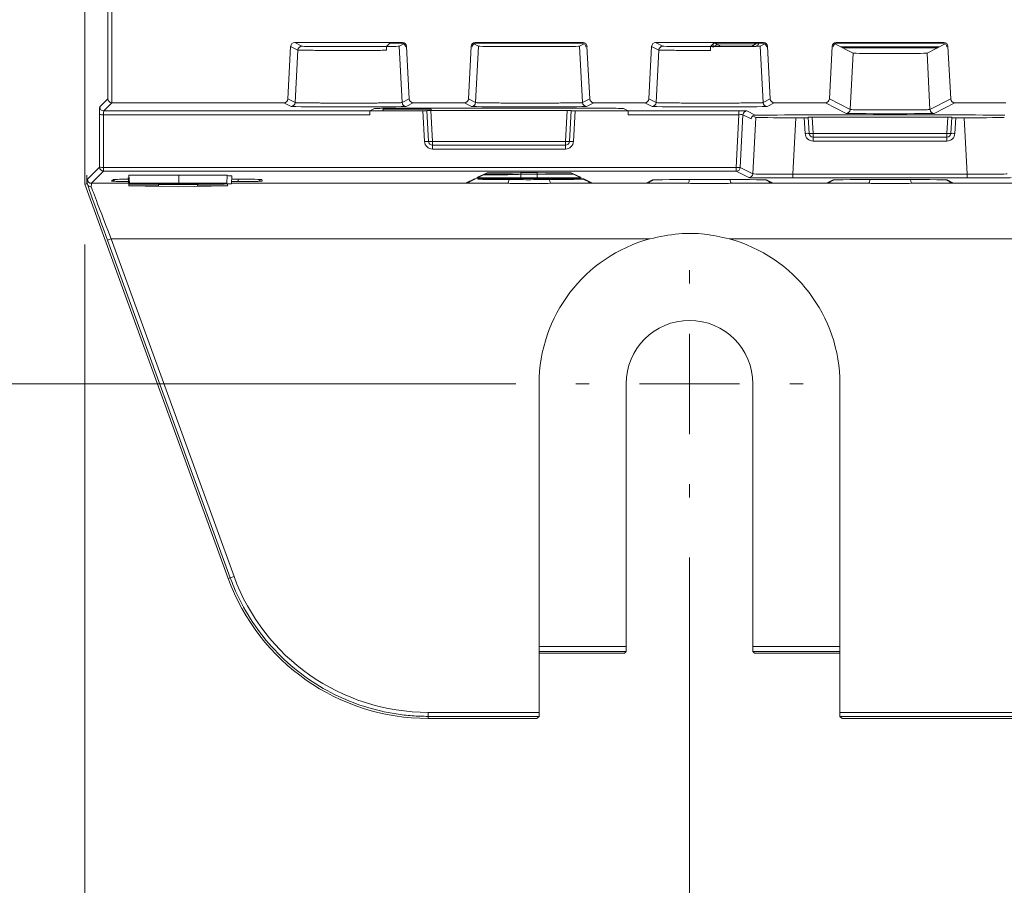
# Model space of a CAD drawing. Header units: millimetres. Extents: x 0 to 1260, y 0 to 891.
# Tile 16 of 89: x 157 to 206, y 444 to 488. Entities that reach past the tile are written whole.
import ezdxf

# ---------------------------------------------------------------- set-up
doc = ezdxf.new("R2010")
doc.units = ezdxf.units.MM
doc.header["$LTSCALE"] = 3
doc.styles.add('SLDTEXTSTYLE1', font='TXT', dxfattribs={"width": 0.75})
doc.dimstyles.new('SLDDIMSTYLE0', dxfattribs={"dimtxt": 7.5, "dimasz": 9, "dimexe": 0, "dimexo": 0.0625, "dimgap": 1.875, "dimtad": 1, "dimdec": 0, "dimrnd": 1e-09, "dimzin": 12, "dimdsep": 46, "dimtxsty": 'SLDTEXTSTYLE1', "dimblk1": 'CLOSED', "dimblk2": 'CLOSED', "dimsah": 1, "dimcen": 0.09, "dimadec": 0, "dimazin": 3, "dimtfac": 1, "dimtofl": 0, "dimtmove": 0, "dimatfit": 3, "dimldrblk": 'CLOSED', "dimfxl": 0, "dimfrac": 2, "dimtolj": 1, "dimtzin": 12, "dimarcsym": 0})

# ---------------------------------------------------------------- blocks, each defined once
blk = doc.blocks.new('_CLOSED')
at = {"color": 0, "linetype": 'ByBlock', "lineweight": -2}
for p, q in [((-1, 0.166667), (0, 0)), ((-1, 0.166667), (-1, -0.166667)), ((0, 0), (-1, -0.166667)), ((0, 0), (-1, 0))]:
    blk.add_line(p, q, dxfattribs=at)
blk = doc.blocks.new('_D_1')
at = {"color": 7, "linetype": 'Continuous', "lineweight": 0}
for p, q in [((181.633, 775.884), (127.143, 775.884)), ((130.143, 469.384), (130.143, 775.884)), ((181.637, 469.384), (127.143, 469.384))]:
    blk.add_line(p, q, dxfattribs=at)
at = {"color": 7, "linetype": 'Continuous', "lineweight": 0, "xscale": 9, "yscale": 9}
for p, rotation in [((130.143, 775.884, -1.661), 90.00000000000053), ((130.143, 469.384, -1.661), 270.0000000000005)]:
    blk.add_blockref('_CLOSED', p, dxfattribs=dict(at, rotation=rotation))
at = {"color": 7, "linetype": 'Continuous', "lineweight": 0, "insert": (120.475, 614.322), "char_height": 7.5, "attachment_point": 1, "rotation": 90, "style": 'SLDTEXTSTYLE1'}
blk.add_mtext('307', dxfattribs=at)
blk = doc.blocks.new('_D_2')
at = {"color": 7, "linetype": 'Continuous', "lineweight": 0}
for p, q in [((190.3, 460.722), (190.3, 419.21)), ((282.3, 460.722), (282.3, 419.21)), ((190.3, 422.21), (282.3, 422.21))]:
    blk.add_line(p, q, dxfattribs=at)
at = {"color": 7, "linetype": 'Continuous', "lineweight": 0, "xscale": 9, "yscale": 9, "rotation": 180.0000000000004}
blk.add_blockref('_CLOSED', (190.3, 422.21, -1.661), dxfattribs=at)
at = {"color": 7, "linetype": 'Continuous', "lineweight": 0, "xscale": 9, "yscale": 9}
blk.add_blockref('_CLOSED', (282.3, 422.21, -1.661), dxfattribs=at)
at = {"color": 7, "linetype": 'Continuous', "lineweight": 0, "insert": (230.758, 431.878), "char_height": 7.5, "attachment_point": 1, "style": 'SLDTEXTSTYLE1'}
blk.add_mtext('92', dxfattribs=at)
blk = doc.blocks.new('_D_3')
at = {"color": 7, "linetype": 'Continuous', "lineweight": 0}
for p, q in [((160.143, 476.342), (160.143, 401.21)), ((312.456, 476.342), (312.456, 401.21)), ((160.143, 404.21), (312.456, 404.21))]:
    blk.add_line(p, q, dxfattribs=at)
at = {"color": 7, "linetype": 'Continuous', "lineweight": 0, "xscale": 9, "yscale": 9}
for p, rotation in [((160.143, 404.21, -1.661), 180.0000000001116), ((312.456, 404.21, -1.661), 1.115484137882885e-10)]:
    blk.add_blockref('_CLOSED', p, dxfattribs=dict(at, rotation=rotation))
at = {"color": 7, "linetype": 'Continuous', "lineweight": 0, "insert": (227.987, 413.878), "char_height": 7.5, "attachment_point": 1, "style": 'SLDTEXTSTYLE1'}
blk.add_mtext('152', dxfattribs=at)
blk = doc.blocks.new('SW_CENTERMARKSYMBOL_0')
at = {"color": 0, "linetype": 'Continuous', "lineweight": 0}
for p, q in [((0, 5), (0, 5.663)), ((0, 0), (0, 2.5)), ((-5, 0), (-5.663, 0)), ((0, 0), (-2.5, 0)), ((0, 0), (0, -2.5)), ((0, 0), (2.5, 0)), ((5, 0), (5.663, 0)), ((0, -5), (0, -5.663))]:
    blk.add_line(p, q, dxfattribs=at)

msp = doc.modelspace()

# ---------------------------------------------------------------- linework, layer by layer
at = {"color": 7, "linetype": 'Continuous', "lineweight": 15}
for p, q in [((160.143, 754.004), (160.143, 479.342)), ((161.295, 483.604), (161.295, 504.493)), ((161.495, 504.493), (161.495, 483.406)), ((170.411, 486.216), (170.274, 483.595)), ((170.77, 486.032), (170.411, 486.216)), ((175.989, 486.406), (170.611, 486.406)), ((170.611, 486.406), (170.969, 486.221)), ((175.192, 486.21), (175.36, 486.378)), ((175.938, 486.38), (175.56, 486.38)), ((175.82, 486.221), (176.054, 486.342)), ((175.82, 486.221), (175.967, 483.411)), ((175.938, 486.38), (175.989, 486.406)), ((176.188, 486.216), (176.137, 486.19)), ((176.326, 483.595), (176.188, 486.216)), ((179.411, 486.216), (179.274, 483.595)), ((179.462, 486.19), (179.411, 486.216)), ((179.78, 486.221), (179.545, 486.342)), ((184.989, 486.406), (179.611, 486.406)), ((179.611, 486.406), (179.662, 486.38)), ((179.632, 483.411), (179.78, 486.221)), ((184.938, 486.38), (179.662, 486.38)), ((184.82, 486.221), (185.054, 486.342)), ((184.82, 486.221), (184.967, 483.411)), ((184.938, 486.38), (184.989, 486.406)), ((185.188, 486.216), (185.137, 486.19)), ((185.326, 483.595), (185.188, 486.216)), ((188.411, 486.216), (188.274, 483.595)), ((188.77, 486.032), (188.411, 486.216)), ((193.989, 486.406), (188.611, 486.406)), ((188.611, 486.406), (188.969, 486.221)), ((191.342, 486.201), (191.518, 486.378)), ((193.938, 486.38), (191.718, 486.38)), ((193.448, 486.276), (191.739, 486.291)), ((193.82, 486.221), (194.054, 486.342)), ((193.82, 486.221), (193.967, 483.411)), ((193.938, 486.38), (193.989, 486.406)), ((194.188, 486.216), (194.137, 486.19)), ((194.326, 483.595), (194.188, 486.216)), ((197.411, 486.216), (197.274, 483.595)), ((197.462, 486.19), (197.411, 486.216)), ((198.454, 485.875), (197.545, 486.342)), ((202.989, 486.406), (197.611, 486.406)), ((197.611, 486.406), (197.662, 486.38)), ((202.938, 486.38), (197.662, 486.38)), ((197.922, 486.148), (202.677, 486.148)), ((202.145, 485.875), (203.054, 486.342)), ((202.938, 486.38), (202.989, 486.406)), ((203.188, 486.216), (203.137, 486.19)), ((203.326, 483.595), (203.188, 486.216)), ((170.632, 483.411), (170.77, 486.032)), ((188.632, 483.411), (188.77, 486.032)), ((198.307, 483.065), (198.454, 485.875)), ((202.145, 485.875), (202.292, 483.065)), ((160.888, 483.196), (161.295, 483.604)), ((161.497, 483.406), (161.088, 482.996)), ((161.497, 483.406), (161.495, 483.406)), ((170.074, 483.406), (161.497, 483.406)), ((170.433, 483.221), (170.074, 483.406)), ((170.274, 483.595), (170.632, 483.411)), ((175.967, 483.411), (176.326, 483.595)), ((176.526, 483.406), (176.167, 483.221)), ((179.074, 483.406), (176.526, 483.406)), ((177.405, 483.087), (177.413, 483.137)), ((179.433, 483.221), (179.074, 483.406)), ((179.274, 483.595), (179.632, 483.411)), ((184.967, 483.411), (185.326, 483.595)), ((185.526, 483.406), (185.167, 483.221)), ((188.074, 483.406), (185.526, 483.406)), ((188.433, 483.221), (188.074, 483.406)), ((188.274, 483.595), (188.632, 483.411)), ((193.967, 483.411), (194.326, 483.595)), ((194.526, 483.406), (194.167, 483.221)), ((197.074, 483.406), (194.526, 483.406)), ((198.107, 482.875), (197.074, 483.406)), ((197.274, 483.595), (198.307, 483.065)), ((202.292, 483.065), (203.326, 483.595)), ((203.526, 483.406), (202.492, 482.875)), ((206.074, 483.406), (203.526, 483.406)), ((160.883, 480.192), (160.884, 482.817)), ((161.084, 482.807), (161.083, 480.181)), ((174.353, 482.807), (161.084, 482.807)), ((161.088, 482.996), (174.357, 482.996)), ((174.596, 483.116), (174.357, 482.996)), ((174.357, 482.995), (177.007, 482.995)), ((174.995, 482.995), (175.026, 483.087)), ((175.026, 483.087), (177.405, 483.087)), ((177.087, 481.474), (177.007, 482.995)), ((177.286, 481.474), (177.205, 483.019)), ((177.427, 483.021), (177.405, 483.087)), ((177.405, 483.021), (177.486, 481.474)), ((184.194, 483.021), (177.405, 483.021)), ((184.113, 481.474), (184.194, 483.021)), ((184.394, 483.019), (184.313, 481.474)), ((184.592, 482.995), (184.513, 481.474)), ((184.592, 482.995), (187.243, 482.995)), ((187.242, 482.996), (187.003, 483.116)), ((187.242, 482.996), (192.766, 482.996)), ((192.766, 482.807), (187.246, 482.807)), ((192.631, 480.181), (192.766, 482.807)), ((192.766, 482.996), (192.766, 482.807)), ((192.966, 482.803), (192.831, 480.181)), ((193.371, 482.595), (192.966, 482.803)), ((193.165, 482.993), (193.568, 482.786)), ((193.602, 482.671), (193.457, 482.746)), ((193.457, 479.859), (193.602, 482.671)), ((195.598, 482.654), (195.453, 479.841)), ((195.598, 482.654), (196.025, 482.654)), ((196.066, 481.874), (196.025, 482.654)), ((196.266, 481.874), (196.223, 482.679)), ((196.423, 482.68), (196.465, 481.874)), ((203.176, 482.68), (196.423, 482.68)), ((203.134, 481.874), (203.176, 482.68)), ((203.376, 482.679), (203.334, 481.874)), ((203.574, 482.654), (203.534, 481.874)), ((203.574, 482.654), (204.001, 482.654)), ((204.146, 479.841), (204.001, 482.654)), ((196.465, 481.874), (203.134, 481.874)), ((196.465, 481.874), (196.465, 481.684)), ((203.134, 481.684), (196.465, 481.684)), ((196.465, 481.684), (196.465, 481.495)), ((203.134, 481.874), (203.134, 481.684)), ((203.134, 481.684), (203.134, 481.495)), ((177.486, 481.474), (184.113, 481.474)), ((177.486, 481.474), (177.486, 481.284)), ((184.113, 481.284), (177.486, 481.284)), ((177.486, 481.284), (177.486, 481.095)), ((184.113, 481.474), (184.113, 481.284)), ((184.113, 481.284), (184.113, 481.095)), ((203.134, 481.495), (196.465, 481.495)), ((184.113, 481.095), (177.486, 481.095)), ((160.277, 479.585), (160.883, 480.192)), ((160.252, 479.784), (160.252, 479.361)), ((161.083, 479.992), (160.477, 479.385)), ((161.083, 480.181), (192.631, 480.181)), ((161.083, 479.992), (161.083, 480.181)), ((192.631, 479.992), (161.083, 479.992)), ((162.349, 479.799), (164.833, 479.799)), ((162.37, 479.399), (162.349, 479.799)), ((164.833, 479.399), (164.833, 479.799)), ((167.229, 479.385), (167.249, 479.785)), ((167.464, 479.361), (167.485, 479.761)), ((179.7, 479.671), (180.169, 479.899)), ((179.787, 479.691), (180.223, 479.903)), ((180.169, 479.899), (180.204, 479.902)), ((181.895, 479.841), (181.895, 479.651)), ((181.895, 479.841), (182.704, 479.841)), ((182.704, 479.841), (182.704, 479.651)), ((184.376, 479.903), (184.812, 479.691)), ((184.43, 479.899), (184.395, 479.902)), ((184.43, 479.899), (184.899, 479.671)), ((192.631, 479.992), (192.631, 480.181)), ((193.257, 479.67), (192.631, 479.992)), ((192.831, 480.181), (193.457, 479.859)), ((195.453, 479.651), (195.453, 479.841)), ((195.453, 479.841), (204.146, 479.841)), ((204.146, 479.651), (204.146, 479.841)), ((160.252, 479.361), (160.143, 479.342)), ((160.143, 479.342), (167.301, 459.677)), ((160.252, 479.361), (160.267, 479.364)), ((161.481, 479.49), (161.569, 479.577)), ((161.599, 479.58), (161.569, 479.577)), ((161.621, 479.548), (161.655, 479.581)), ((162.357, 479.658), (162.31, 479.658)), ((162.341, 479.258), (162.31, 479.658)), ((163.827, 479.258), (162.341, 479.258)), ((162.341, 479.258), (164.8, 479.206)), ((162.37, 479.399), (164.833, 479.399)), ((162.373, 479.345), (162.37, 479.399)), ((164.437, 479.345), (162.373, 479.345)), ((164.591, 479.369), (163.513, 479.369)), ((163.513, 479.369), (163.513, 479.354)), ((163.513, 479.354), (164.745, 479.354)), ((163.515, 479.39), (163.514, 479.377)), ((163.514, 479.377), (164.393, 479.377)), ((164.287, 479.39), (163.515, 479.39)), ((163.824, 479.327), (163.823, 479.345)), ((165.776, 479.327), (163.824, 479.327)), ((163.824, 479.327), (163.827, 479.258)), ((164.8, 479.206), (167.258, 479.258)), ((165.772, 479.258), (165.776, 479.327)), ((167.258, 479.258), (165.772, 479.258)), ((165.776, 479.327), (165.777, 479.346)), ((167.258, 479.258), (167.267, 479.367)), ((167.476, 479.588), (167.78, 479.588)), ((168.978, 479.577), (168.948, 479.58)), ((168.978, 479.577), (168.984, 479.49)), ((179.168, 479.412), (179.577, 479.611)), ((179.255, 479.431), (179.631, 479.615)), ((179.612, 479.614), (179.577, 479.611)), ((181.775, 479.63), (182.824, 479.63)), ((182.704, 479.651), (181.895, 479.651)), ((183.392, 479.385), (190.223, 479.385)), ((184.968, 479.615), (185.345, 479.431)), ((185.022, 479.611), (184.987, 479.614)), ((185.022, 479.611), (185.431, 479.411)), ((188.168, 479.412), (188.458, 479.553)), ((188.255, 479.431), (188.514, 479.557)), ((192.392, 479.385), (199.223, 479.385)), ((194.086, 479.557), (194.345, 479.431)), ((194.141, 479.553), (194.431, 479.411)), ((204.146, 479.651), (195.453, 479.651)), ((197.168, 479.412), (197.458, 479.553)), ((197.255, 479.431), (197.514, 479.557)), ((201.392, 479.385), (208.207, 479.385)), ((203.086, 479.557), (203.345, 479.431)), ((203.141, 479.553), (203.431, 479.411)), ((167.401, 459.713), (161.273, 476.553)), ((188.326, 476.62), (161.461, 476.62)), ((161.461, 476.62), (167.589, 459.78)), ((280.326, 476.62), (192.274, 476.62)), ((182.799, 469.384), (182.798, 453.001)), ((187.137, 469.384), (187.137, 456.282)), ((193.462, 456.282), (193.462, 469.384)), ((197.801, 453.001), (197.8, 469.384)), ((167.301, 459.677), (167.401, 459.713)), ((182.798, 455.947), (186.802, 455.947)), ((187.052, 455.949), (187.135, 456.032)), ((193.547, 455.949), (193.465, 456.032)), ((193.797, 455.947), (197.801, 455.947)), ((177.27, 452.802), (177.27, 453.001)), ((177.27, 453.001), (182.798, 453.001)), ((177.27, 452.802), (177.27, 452.697)), ((182.796, 452.802), (177.27, 452.802)), ((177.27, 452.697), (182.492, 452.697)), ((182.692, 452.698), (182.796, 452.802)), ((197.801, 453.001), (274.798, 453.001)), ((274.796, 452.802), (197.803, 452.802)), ((197.907, 452.698), (197.803, 452.802)), ((198.107, 452.697), (274.492, 452.697))]:
    msp.add_line(p, q, dxfattribs=at)
at = {"color": 8, "linetype": 'Continuous', "lineweight": 15}
for p, q in [((191.739, 486.291), (191.829, 486.2)), ((193.513, 486.211), (193.448, 486.276)), ((194.023, 486.36), (194.023, 486.326)), ((202.771, 486.197), (197.828, 486.197)), ((181.9, 479.917), (181.895, 479.841)), ((182.704, 479.841), (182.7, 479.917)), ((160.477, 479.385), (162.331, 479.385)), ((167.466, 479.385), (181.223, 479.385)), ((167.786, 479.48), (167.471, 479.48)), ((167.786, 479.48), (167.786, 479.588)), ((179.323, 479.403), (179.168, 479.412)), ((188.323, 479.403), (188.168, 479.412)), ((197.323, 479.403), (197.168, 479.412)), ((182.798, 456.282), (187.137, 456.282)), ((193.462, 456.282), (197.801, 456.282)), ((187.135, 456.032), (182.798, 456.032)), ((197.801, 456.032), (193.465, 456.032))]:
    msp.add_line(p, q, dxfattribs=at)
at = {"color": 7, "linetype": 'Continuous', "lineweight": 15, "flags": 128}
for points in [[(181.223, 479.385), (181.236, 479.389), (181.248, 479.4), (181.26, 479.418), (181.27, 479.441), (181.279, 479.469), (181.286, 479.502), (181.29, 479.538), (181.292, 479.575)], [(183.392, 479.385), (183.379, 479.389), (183.367, 479.4), (183.355, 479.418), (183.345, 479.441), (183.336, 479.469), (183.329, 479.502), (183.325, 479.538), (183.323, 479.575)], [(188.496, 479.557), (188.496, 479.557), (188.458, 479.553)], [(190.223, 479.385), (190.236, 479.389), (190.248, 479.4), (190.26, 479.418), (190.27, 479.441), (190.279, 479.469), (190.286, 479.502), (190.29, 479.538), (190.292, 479.575)], [(192.392, 479.385), (192.379, 479.389), (192.367, 479.4), (192.355, 479.418), (192.345, 479.441), (192.336, 479.469), (192.329, 479.502), (192.325, 479.538), (192.323, 479.575)], [(194.103, 479.557), (194.103, 479.557), (194.141, 479.553)], [(197.496, 479.557), (197.496, 479.557), (197.458, 479.553)], [(199.223, 479.385), (199.236, 479.389), (199.248, 479.4), (199.26, 479.418), (199.27, 479.441), (199.279, 479.469), (199.286, 479.502), (199.29, 479.538), (199.292, 479.575)], [(201.392, 479.385), (201.379, 479.389), (201.367, 479.4), (201.355, 479.418), (201.345, 479.441), (201.336, 479.469), (201.329, 479.502), (201.325, 479.538), (201.323, 479.575)], [(203.103, 479.557), (203.103, 479.557), (203.141, 479.553)]]:
    msp.add_lwpolyline(points, dxfattribs=at)
at = {"color": 7, "linetype": 'Continuous', "lineweight": 15}
for centre, radius, start, end in [((170.969, 486.021), 0.2, 90.0129, 176.9935), ((188.969, 486.021), 0.2, 90.0129, 176.9935), ((161.088, 483.196), 0.2, 180.0051, 269.9949), ((170.433, 483.421), 0.2, 270.0129, 356.9935), ((176.167, 483.421), 0.2, 183.0065, 269.9871), ((179.433, 483.421), 0.2, 270.0129, 356.9935), ((185.167, 483.421), 0.2, 183.0065, 269.9871), ((188.433, 483.421), 0.2, 270.0129, 356.9935), ((194.167, 483.421), 0.2, 183.0065, 269.9871), ((161.035, 483.79), 0.984, 261.1636, 272.8444), ((193.165, 482.793), 0.2, 90.0129, 176.9935), ((198.107, 483.075), 0.2, 270.0129, 356.9935), ((202.492, 483.075), 0.2, 183.0065, 269.9871), ((196.166, 480.917), 0.962, 84.0433, 95.9567), ((196.465, 481.895), 0.4, 183, 270), ((196.365, 482.831), 0.962, 264.0433, 275.9567), ((196.465, 481.884), 0.2, 183, 270), ((203.234, 482.831), 0.962, 264.0433, 275.9567), ((203.134, 481.884), 0.2, 270, 357), ((203.134, 481.895), 0.4, 270, 357), ((203.434, 480.917), 0.962, 84.0433, 95.9567), ((177.187, 480.517), 0.962, 84.0433, 95.9567), ((177.486, 481.495), 0.4, 183, 270), ((177.386, 482.431), 0.962, 264.0433, 275.9567), ((177.486, 481.484), 0.2, 183, 270), ((184.213, 482.431), 0.962, 264.0433, 275.9567), ((184.113, 481.484), 0.2, 270, 357), ((184.113, 481.495), 0.4, 270, 357), ((184.413, 480.517), 0.962, 84.0433, 95.9567), ((161.034, 481.164), 0.984, 261.1636, 272.8444), ((161.083, 480.192), 0.2, 180.0051, 269.9949), ((192.731, 481.177), 1.001, 264.2774, 275.7226), ((192.631, 480.192), 0.2, 270.0129, 356.9935), ((193.257, 479.87), 0.2, 270.0129, 356.9935), ((160.477, 479.585), 0.2, 180.0051, 269.9949), ((179.7, 479.871), 0.2, 269.9907, 295.9749), ((159.295, 482.428), 6.199, 288.6072, 290.4503), ((190.3, 469.384), 7.501, 105.26, 179.9956), ((190.3, 469.384), 7.501, 0.0044, 74.74), ((190.3, 469.384), 3.163, 0, 180), ((177.27, 463.306), 10.609, 200, 270), ((165.423, 465.588), 6.199, 288.6072, 290.4503), ((177.27, 463.303), 10.303, 199.9959, 270)]:
    msp.add_arc(centre, radius, start, end, dxfattribs=at)
at = {"color": 8, "linetype": 'Continuous', "lineweight": 15}
for centre, radius, start, end in [((191.739, 486.041), 0.25, 90.005, 140.4412), ((193.434, 486.445), 0.17, 274.7589, 337.2519), ((193.448, 486.526), 0.25, 270.005, 324.1844), ((193.523, 486.451), 0.25, 287.7371, 343.3966), ((161.481, 479.69), 0.2, 269.9951, 314.7496), ((168.984, 479.69), 0.2, 212.4674, 270.0007), ((184.899, 479.871), 0.2, 244.0251, 270.0093)]:
    msp.add_arc(centre, radius, start, end, dxfattribs=at)
at = {"color": 7, "linetype": 'Continuous', "lineweight": 15}
for centre, major_axis, ratio, start_param, end_param in [((170.611, 486.206), (0.178, -0.091), 0.999818, 2.045194, 3.56348), ((173.3, 486.222), (2.331, 0), 0.008727, 3.158589, 5.659786), ((173.3, 486.222), (2.52, 0), 0.008727, 5.559998, 6.266189), ((175.56, 486.378), (0.2, 0), 0.008727, 1.570796, 3.132866), ((175.938, 486.18), (-0.178, -0.091), 0.999818, 2.719706, 4.237992), ((175.989, 486.206), (-0.178, -0.091), 0.999818, 2.719706, 4.237992), ((179.611, 486.206), (0.178, -0.091), 0.999818, 2.045194, 3.56348), ((179.662, 486.18), (0.178, -0.091), 0.999818, 2.045194, 3.56348), ((182.3, 486.222), (2.52, 0), 0.008727, 3.158589, 6.266189), ((184.938, 486.18), (-0.178, -0.091), 0.999818, 2.719706, 4.237992), ((184.989, 486.206), (-0.178, -0.091), 0.999818, 2.719706, 4.237992), ((188.611, 486.206), (0.178, -0.091), 0.999818, 2.045194, 3.56348), ((191.3, 486.222), (2.331, 0), 0.008727, 3.158589, 4.730395), ((191.3, 486.222), (2.52, 0), 0.008727, 4.728388, 6.266189), ((191.718, 486.378), (0.2, 0), 0.008727, 1.570796, 3.132866), ((193.938, 486.18), (-0.178, -0.091), 0.999818, 2.719706, 4.237992), ((193.989, 486.206), (-0.178, -0.091), 0.999818, 2.719706, 4.237992), ((197.611, 486.206), (0.178, -0.091), 0.999818, 2.045194, 3.56348), ((197.662, 486.18), (0.178, -0.091), 0.999818, 2.045194, 3.56348), ((202.938, 486.18), (-0.178, -0.091), 0.999818, 2.719706, 4.237992), ((202.989, 486.206), (-0.178, -0.091), 0.999818, 2.719706, 4.237992), ((200.3, 485.875), (1.846, 0), 0.008727, 3.158589, 6.266189), ((160.888, 482.796), (0, 0.4), 0.008727, 0.008727, 1.518436), ((161.495, 483.604), (0.185, -0.077), 0.987735, 3.538674, 5.100744), ((170.074, 483.606), (-0.178, 0.091), 0.999818, 2.045194, 3.56348), ((173.3, 483.222), (2.867, 0), 0.008727, 3.158589, 6.266189), ((180.8, 483.041), (11.483, 0), 0.008727, 1.111484, 2.030108), ((176.526, 483.606), (0.178, 0.091), 0.999818, 2.719706, 4.237992), ((179.074, 483.606), (-0.178, 0.091), 0.999818, 2.045194, 3.56348), ((182.3, 483.222), (2.867, 0), 0.008727, 3.158589, 6.266189), ((185.526, 483.606), (0.178, 0.091), 0.999818, 2.719706, 4.237992), ((188.074, 483.606), (-0.178, 0.091), 0.999818, 2.045194, 3.56348), ((191.3, 483.222), (2.867, 0), 0.008727, 3.158589, 6.266189), ((194.526, 483.606), (0.178, 0.091), 0.999818, 2.719706, 4.237992), ((197.074, 483.606), (-0.178, 0.091), 0.999818, 2.045194, 3.56348), ((203.526, 483.606), (0.178, 0.091), 0.999818, 2.719706, 4.237992), ((161.088, 482.796), (0, 0.2), 0.017454, 0.008727, 1.518436), ((174.357, 482.796), (0, 0.2), 0.017455, 0.008727, 1.518436), ((175.029, 479.092), (0, 4), 0.017455, 0.05236, 0.221403), ((177.006, 482.996), (0.2, 0), 0.008731, 4.715586, 6.283643), ((177.406, 483.019), (0.2, 0), 0.008731, 1.573993, 3.14205), ((177.401, 479.092), (0, 4), 0.017455, 6.093897, 6.230825), ((184.194, 483.019), (0.2, 0), 0.008731, 6.282728, 7.850785), ((184.593, 482.996), (0.2, 0), 0.008731, 3.141135, 4.709192), ((187.242, 482.796), (0, 0.2), 0.017455, 4.764749, 6.274459), ((192.765, 482.993), (0.401, 0), 0.008731, 0.017003, 1.567655), ((192.765, 482.793), (0.201, 0.01), 0.069039, 0.010305, 1.560956), ((199.8, 482.701), (11.562, 0), 0.008727, 1.001633, 2.13996), ((195.604, 482.672), (2.003, 0), 0.008731, 3.158596, 4.709247), ((196.024, 482.656), (0.2, 0), 0.008731, 4.715586, 6.283643), ((196.424, 482.679), (0.2, 0), 0.008731, 1.573993, 3.14205), ((200.3, 482.875), (2.193, 0), 0.008727, 3.158589, 6.266189), ((203.176, 482.679), (0.2, 0), 0.008731, 6.282728, 7.850785), ((203.575, 482.656), (0.2, 0), 0.008731, 3.141135, 4.709192), ((203.995, 482.672), (2.003, 0), 0.008731, 4.715531, 6.266182), ((181.78, 479.81), (2.003, 0.01), 0.00438, 1.57324, 2.640036), ((181.903, 479.87), (2.003, 0.011), 0.014806, 3.603319, 4.708733), ((182.3, 479.899), (2.131, 0), 0.008727, 0.017911, 3.123682), ((182.697, 479.87), (2.003, -0.011), 0.014806, 4.716045, 5.821459), ((195.46, 479.87), (2.003, 0.01), 0.014809, 3.158206, 4.708858), ((204.139, 479.87), (2.003, -0.01), 0.014809, 4.71592, 6.266572), ((160.277, 476.596), (0, 2.99), 0.008727, 0.008727, 0.387646), ((161.31, 476.527), (-1.088, 2.99), 0.008201, 0.348058, 1.559085), ((160.477, 476.596), (0, 2.79), 0.009352, 0.008727, 0.355012), ((161.498, 476.596), (-1.088, 2.79), 0.008638, 0.351642, 1.5587), ((162.769, 479.577), (1.2, 0), 0.008738, 1.958391, 3.132778), ((167.776, 479.577), (1.202, 0), 0.008722, 0.000533, 1.567603), ((167.781, 479.49), (1.202, 0), 0.008731, 4.71665, 6.28372), ((181.78, 479.61), (2.203, 0), 0.008723, 1.573039, 3.12369), ((181.903, 479.67), (2.203, 0), 0.00873, 3.123674, 4.709136), ((182.697, 479.67), (2.203, 0), 0.00873, 4.715642, 6.301104), ((182.82, 479.61), (2.203, 0), 0.008723, 0.017902, 1.568554), ((191.3, 479.553), (2.842, 0), 0.008727, 0.017911, 3.123682), ((195.46, 479.67), (2.203, 0), 0.008731, 3.158596, 4.709247), ((200.3, 479.553), (2.842, 0), 0.008727, 0.017911, 3.123682), ((204.139, 479.67), (2.203, 0), 0.008731, 4.715531, 6.266182), ((187.135, 456.282), (0, 0.25), 0.008727, 3.150319, 4.712389), ((193.465, 456.282), (0, 0.25), 0.008727, 1.570796, 3.132866), ((186.802, 455.949), (0.25, 0), 0.008727, 4.712389, 6.274459), ((193.797, 455.949), (0.25, 0), 0.008727, 3.150319, 4.712389), ((182.492, 452.698), (0.2, 0), 0.008727, 4.712389, 6.274459), ((182.796, 453.002), (0, 0.2), 0.008727, 3.150319, 4.703662), ((197.803, 453.002), (0, 0.2), 0.008727, 1.579523, 3.132866), ((198.107, 452.698), (0.2, 0), 0.008727, 3.150319, 4.712389)]:
    msp.add_ellipse(centre, major_axis=major_axis, ratio=ratio, start_param=start_param, end_param=end_param, dxfattribs=at)
at = {"color": 8, "linetype": 'Continuous', "lineweight": 15}
for centre, major_axis, ratio, start_param, end_param in [((191.489, 486.541), (0, 0.5), 0.01245, 1.977614, 2.450039), ((191.739, 486.541), (-0.007, 0.25), 0.731506, 2.251823, 3.101532), ((162.681, 479.49), (1.2, 0), 0.008747, 3.132769, 4.410238)]:
    msp.add_ellipse(centre, major_axis=major_axis, ratio=ratio, start_param=start_param, end_param=end_param, dxfattribs=at)
at = {"color": 7, "linetype": 'Continuous', "lineweight": 15}
for points, knots in [([(175.192, 486.21), (175.191, 486.205), (175.191, 486.197), (175.19, 486.143), (175.189, 486.096), (175.189, 486.052), (175.189, 486.027), (175.189, 486.019)], [0, 0, 0, 0, 0.452489, 0.647683, 0.814018, 0.936414, 1, 1, 1, 1]), ([(191.342, 486.201), (191.341, 486.199), (191.341, 486.194), (191.341, 486.159), (191.34, 486.108), (191.34, 486.055), (191.34, 486.023), (191.34, 486.012)], [0, 0, 0, 0, 0.2234713, 0.446944, 0.6703762, 0.8937378, 1, 1, 1, 1]), ([(175.189, 486.019), (175.096, 486.018), (174.955, 486.017), (174.685, 486.015), (174.45, 486.014), (174.197, 486.013), (173.999, 486.013), (173.792, 486.012), (173.58, 486.012), (173.366, 486.012), (173.153, 486.012), (172.942, 486.012), (172.731, 486.012), (172.524, 486.013), (172.257, 486.014), (172.004, 486.015), (171.77, 486.016), (171.606, 486.017), (171.454, 486.018), (171.313, 486.02), (171.188, 486.021), (171.078, 486.023), (170.984, 486.024), (170.905, 486.026), (170.85, 486.027), (170.803, 486.029), (170.776, 486.03), (170.771, 486.032), (170.77, 486.032)], [0, 0, 0, 0, 0.066194, 0.099212, 0.166269, 0.200378, 0.234948, 0.269758, 0.305325, 0.341154, 0.375723, 0.410532, 0.446098, 0.481926, 0.516495, 0.586808, 0.622636, 0.657206, 0.692016, 0.727582, 0.763411, 0.797981, 0.832792, 0.86836, 0.90419, 0.92795, 0.975844, 1, 1, 1, 1]), ([(191.34, 486.012), (191.273, 486.012), (191.139, 486.012), (190.873, 486.012), (190.541, 486.013), (190.158, 486.014), (189.797, 486.016), (189.475, 486.018), (189.203, 486.021), (188.992, 486.024), (188.846, 486.027), (188.781, 486.03), (188.772, 486.031), (188.77, 486.032)], [0, 0, 0, 0, 0.050447, 0.101213, 0.202347, 0.306143, 0.412051, 0.52103, 0.62694, 0.735922, 0.841836, 0.950822, 1, 1, 1, 1]), ([(170.632, 483.411), (170.64, 483.41), (170.652, 483.408), (170.722, 483.405), (170.807, 483.402), (170.923, 483.4), (171.03, 483.398), (171.156, 483.396), (171.298, 483.395), (171.455, 483.393), (171.624, 483.392), (171.804, 483.391), (171.997, 483.39), (172.198, 483.389), (172.407, 483.388), (172.62, 483.387), (172.842, 483.387), (173.066, 483.386), (173.366, 483.386), (173.666, 483.387), (173.96, 483.387), (174.247, 483.388), (174.523, 483.389), (174.779, 483.391), (175.022, 483.392), (175.241, 483.394), (175.432, 483.396), (175.559, 483.398), (175.67, 483.4), (175.766, 483.402), (175.841, 483.404), (175.913, 483.406), (175.957, 483.409), (175.964, 483.41), (175.967, 483.411)], [0, 0, 0, 0, 0.048412, 0.072566, 0.121543, 0.146411, 0.173078, 0.199929, 0.227365, 0.255002, 0.281668, 0.308518, 0.335953, 0.36359, 0.390254, 0.417103, 0.444537, 0.472172, 0.498836, 0.553069, 0.580703, 0.607366, 0.661599, 0.689233, 0.715897, 0.77013, 0.797765, 0.82443, 0.85128, 0.878714, 0.90635, 0.929461, 0.976266, 1, 1, 1, 1]), ([(174.596, 483.116), (174.622, 483.118), (174.674, 483.122), (175.029, 483.127), (175.414, 483.13), (175.661, 483.131), (175.709, 483.131)], [0, 0, 0, 0, 0.308273, 0.616547, 0.92482, 1, 1, 1, 1]), ([(179.632, 483.411), (179.635, 483.41), (179.64, 483.409), (179.676, 483.407), (179.757, 483.403), (179.919, 483.4), (180.15, 483.396), (180.447, 483.393), (180.801, 483.391), (181.193, 483.388), (181.621, 483.387), (182.063, 483.386), (182.517, 483.386), (182.961, 483.387), (183.389, 483.388), (183.783, 483.39), (184.138, 483.393), (184.438, 483.396), (184.68, 483.4), (184.844, 483.404), (184.944, 483.407), (184.959, 483.41), (184.967, 483.411)], [0, 0, 0, 0, 0.024168, 0.048473, 0.096913, 0.146493, 0.199995, 0.255048, 0.308548, 0.3636, 0.417098, 0.472147, 0.525643, 0.580691, 0.634187, 0.689234, 0.74273, 0.797779, 0.851277, 0.906328, 0.952666, 1, 1, 1, 1]), ([(185.89, 483.131), (186.082, 483.13), (186.466, 483.128), (186.848, 483.123), (186.989, 483.119), (187.001, 483.116), (187.003, 483.116)], [0, 0, 0, 0, 0.308273, 0.616546, 0.924819, 1, 1, 1, 1]), ([(188.632, 483.411), (188.635, 483.41), (188.64, 483.409), (188.676, 483.407), (188.757, 483.403), (188.919, 483.4), (189.15, 483.396), (189.447, 483.393), (189.801, 483.391), (190.193, 483.388), (190.621, 483.387), (191.063, 483.386), (191.517, 483.386), (191.961, 483.387), (192.389, 483.388), (192.783, 483.39), (193.138, 483.393), (193.438, 483.396), (193.68, 483.4), (193.844, 483.404), (193.944, 483.407), (193.959, 483.41), (193.967, 483.411)], [0, 0, 0, 0, 0.024168, 0.048473, 0.096913, 0.146493, 0.199995, 0.255048, 0.308548, 0.3636, 0.417098, 0.472147, 0.525643, 0.580691, 0.634187, 0.689234, 0.74273, 0.797779, 0.851277, 0.906328, 0.952666, 1, 1, 1, 1]), ([(193.568, 482.786), (193.54, 482.782), (193.485, 482.775), (193.422, 482.726), (193.385, 482.668), (193.373, 482.623), (193.371, 482.6), (193.371, 482.595)], [0, 0, 0, 0, 0.307044, 0.582969, 0.783214, 0.960824, 1, 1, 1, 1]), ([(198.307, 483.065), (198.317, 483.063), (198.345, 483.06), (198.577, 483.055), (199.027, 483.05), (199.623, 483.047), (200.295, 483.045), (200.967, 483.047), (201.565, 483.05), (202.017, 483.055), (202.253, 483.06), (202.282, 483.063), (202.292, 483.065)], [0, 0, 0, 0, 0.065194, 0.173716, 0.282238, 0.390755, 0.499268, 0.607778, 0.716287, 0.824799, 0.933316, 1, 1, 1, 1]), ([(164.833, 479.799), (164.951, 479.799), (165.351, 479.799), (165.927, 479.799), (166.518, 479.797), (166.92, 479.794), (167.203, 479.79), (167.235, 479.787), (167.249, 479.785)], [0, 0, 0, 0, 0.109104, 0.368109, 0.52605, 0.678779, 0.849732, 1, 1, 1, 1]), ([(167.249, 479.768), (167.291, 479.767), (167.458, 479.765), (167.474, 479.763), (167.485, 479.761)], [0, 0, 0, 0, 0.2578046, 1, 1, 1, 1]), ([(160.279, 479.335), (160.278, 479.337), (160.275, 479.344), (160.272, 479.352), (160.268, 479.363), (160.268, 479.363), (160.267, 479.364)], [0, 0, 0, 0, 0.084587, 0.195044, 0.404725, 1, 1, 1, 1]), ([(160.279, 479.335), (160.288, 479.316), (160.307, 479.278), (160.359, 479.236), (160.412, 479.216), (160.45, 479.211), (160.465, 479.212), (160.468, 479.212)], [0, 0, 0, 0, 0.271239, 0.542463, 0.814069, 0.968717, 1, 1, 1, 1]), ([(165.408, 479.39), (165.248, 479.39), (164.928, 479.39), (164.554, 479.39), (164.34, 479.39), (164.287, 479.39)], [0, 0, 0, 0, 0.429119, 0.857676, 1, 1, 1, 1]), ([(164.393, 479.377), (164.474, 479.377), (164.634, 479.377), (164.951, 479.377), (165.188, 479.377), (165.346, 479.377)], [0, 0, 0, 0, 0.252308, 0.504616, 1, 1, 1, 1]), ([(165.928, 479.346), (165.755, 479.346), (165.409, 479.345), (164.911, 479.345), (164.587, 479.345), (164.437, 479.345)], [0, 0, 0, 0, 0.34861, 0.697054, 1, 1, 1, 1]), ([(166.323, 479.361), (166.313, 479.362), (166.294, 479.364), (166.137, 479.366), (165.941, 479.367), (165.46, 479.369), (164.991, 479.369), (164.622, 479.369), (164.591, 479.369)], [0, 0, 0, 0, 0.160371, 0.269153, 0.377496, 0.496375, 0.958439, 1, 1, 1, 1]), ([(164.745, 479.354), (164.825, 479.354), (164.986, 479.354), (165.226, 479.354), (165.447, 479.354), (165.587, 479.354), (165.647, 479.354)], [0, 0, 0, 0, 0.266021, 0.532032, 0.798068, 1, 1, 1, 1]), ([(164.833, 479.399), (165.164, 479.399), (165.678, 479.399), (166.368, 479.397), (166.813, 479.395), (167.128, 479.391), (167.221, 479.387), (167.227, 479.386), (167.229, 479.385)], [0, 0, 0, 0, 0.307472, 0.4775906, 0.6488257, 0.804822, 0.9695657, 1, 1, 1, 1]), ([(165.346, 479.377), (165.463, 479.378), (165.66, 479.378), (165.896, 479.379), (166.035, 479.381), (166.079, 479.383), (166.084, 479.383), (166.085, 479.384)], [0, 0, 0, 0, 0.310758, 0.52042, 0.73151, 0.911464, 1, 1, 1, 1]), ([(166.085, 479.384), (166.076, 479.385), (166.062, 479.386), (165.937, 479.388), (165.776, 479.389), (165.592, 479.39), (165.466, 479.39), (165.408, 479.39)], [0, 0, 0, 0, 0.2731994, 0.4588423, 0.6445644, 0.8391072, 1, 1, 1, 1]), ([(165.647, 479.354), (165.764, 479.354), (165.96, 479.355), (166.175, 479.357), (166.301, 479.359), (166.32, 479.36), (166.323, 479.361), (166.323, 479.361)], [0, 0, 0, 0, 0.31375, 0.526157, 0.739545, 0.988975, 1, 1, 1, 1]), ([(167.464, 479.361), (167.438, 479.359), (167.385, 479.355), (167.023, 479.35), (166.509, 479.347), (166.12, 479.346), (165.928, 479.346)], [0, 0, 0, 0, 0.269105, 0.535662, 0.771655, 1, 1, 1, 1]), ([(167.229, 479.385), (167.213, 479.384), (167.183, 479.381), (166.938, 479.377), (166.641, 479.375), (166.429, 479.374), (166.36, 479.374)], [0, 0, 0, 0, 0.294022, 0.578447, 0.863121, 1, 1, 1, 1]), ([(166.36, 479.374), (166.573, 479.373), (166.936, 479.372), (167.284, 479.368), (167.444, 479.364), (167.458, 479.362), (167.464, 479.361)], [0, 0, 0, 0, 0.339638, 0.579218, 0.818366, 1, 1, 1, 1]), ([(181.223, 479.385), (181.007, 479.386), (180.467, 479.388), (179.801, 479.394), (179.377, 479.4), (179.324, 479.403), (179.323, 479.403)], [0, 0, 0, 0, 0.247851, 0.6202527, 0.9919975, 1, 1, 1, 1]), ([(179.747, 479.588), (179.817, 479.587), (180.028, 479.582), (180.533, 479.579), (181.008, 479.576), (181.212, 479.575), (181.292, 479.575)], [0, 0, 0, 0, 0.2306788, 0.6923149, 0.8800262, 1, 1, 1, 1]), ([(183.392, 479.385), (183.013, 479.382), (182.289, 479.374), (181.567, 479.382), (181.223, 479.385)], [0, 0, 0, 0, 0.522885, 1, 1, 1, 1]), ([(181.292, 479.575), (181.614, 479.571), (182.29, 479.563), (182.968, 479.571), (183.323, 479.575)], [0, 0, 0, 0, 0.477252, 1, 1, 1, 1]), ([(183.323, 479.575), (183.617, 479.576), (184.206, 479.579), (184.802, 479.585), (184.968, 479.59), (185.032, 479.592)], [0, 0, 0, 0, 0.382896, 0.765787, 1, 1, 1, 1]), ([(185.089, 479.399), (185.056, 479.398), (184.906, 479.395), (184.33, 479.39), (183.705, 479.387), (183.392, 479.385)], [0, 0, 0, 0, 0.120369, 0.560189, 1, 1, 1, 1]), ([(190.223, 479.385), (190.007, 479.386), (189.467, 479.388), (188.801, 479.394), (188.377, 479.4), (188.324, 479.403), (188.323, 479.403)], [0, 0, 0, 0, 0.247849, 0.620251, 0.991998, 1, 1, 1, 1]), ([(192.392, 479.385), (192.013, 479.382), (191.289, 479.374), (190.567, 479.382), (190.223, 479.385)], [0, 0, 0, 0, 0.5228893, 1, 1, 1, 1]), ([(194.089, 479.399), (194.056, 479.398), (193.906, 479.395), (193.33, 479.39), (192.705, 479.387), (192.392, 479.385)], [0, 0, 0, 0, 0.120358, 0.560184, 1, 1, 1, 1]), ([(199.223, 479.385), (199.007, 479.386), (198.467, 479.388), (197.801, 479.394), (197.377, 479.4), (197.324, 479.403), (197.323, 479.403)], [0, 0, 0, 0, 0.2478494, 0.6202515, 0.9919976, 1, 1, 1, 1]), ([(201.392, 479.385), (201.013, 479.382), (200.289, 479.374), (199.567, 479.382), (199.223, 479.385)], [0, 0, 0, 0, 0.5228893, 1, 1, 1, 1]), ([(203.089, 479.399), (203.056, 479.398), (202.906, 479.395), (202.33, 479.39), (201.705, 479.387), (201.392, 479.385)], [0, 0, 0, 0, 0.120358, 0.560184, 1, 1, 1, 1]), ([(192.274, 476.62), (191.868, 476.709), (191.046, 476.89), (189.703, 476.911), (188.805, 476.721), (188.326, 476.62)], [0, 0, 0, 0, 0.311701, 0.632403, 1, 1, 1, 1]), ([(177.27, 452.802), (177.137, 452.804), (176.736, 452.808), (176.069, 452.861), (175.01, 453.023), (173.702, 453.382), (172.178, 454.067), (170.73, 455.024), (169.437, 456.233), (168.359, 457.656), (167.729, 458.85), (167.458, 459.562), (167.401, 459.713)], [0, 0, 0, 0, 0.0312067, 0.0936543, 0.1564684, 0.2816385, 0.4098568, 0.5459077, 0.6859039, 0.8219587, 0.9619589, 1, 1, 1, 1])]:
    msp.add_open_spline(points, degree=3, knots=knots, dxfattribs=at)
at = {"color": 8, "linetype": 'Continuous', "lineweight": 15}
for points, knots in [([(185.431, 479.411), (185.425, 479.409), (185.411, 479.405), (185.199, 479.401), (185.089, 479.399)], [0, 0, 0, 0, 0.47796, 1, 1, 1, 1]), ([(194.431, 479.411), (194.425, 479.409), (194.411, 479.405), (194.199, 479.401), (194.089, 479.399)], [0, 0, 0, 0, 0.4779505, 1, 1, 1, 1]), ([(203.431, 479.411), (203.425, 479.409), (203.411, 479.405), (203.199, 479.401), (203.089, 479.399)], [0, 0, 0, 0, 0.477951, 1, 1, 1, 1])]:
    msp.add_open_spline(points, degree=3, knots=knots, dxfattribs=at)

# ---------------------------------------------------------------- block references
at = {"color": 7, "linetype": 'Continuous', "lineweight": 0}
msp.add_blockref('SW_CENTERMARKSYMBOL_0', (190.3, 469.384), dxfattribs=at)

# ---------------------------------------------------------------- dimensions: what is measured, and where the dimension line sits
for base, p1, p2, angle, picture, middle in [((130.143342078, 775.884349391), (184.63692074, 469.384349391), (184.632557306, 775.884349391), 90, '_D_1', (130.143342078, 622.634349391)), ((312.456, 404.21), (160.143, 479.342), (312.456, 479.342), 0, '_D_3', (236.3, 404.21))]:
    dim = msp.add_linear_dim(base=base, p1=p1, p2=p2, angle=angle, dimstyle='SLDDIMSTYLE0', dxfattribs=at)
    dim.commit()
    dim.dimension.update_dxf_attribs({"geometry": picture, "text_midpoint": middle, "dimtype": 160})
dim = msp.add_linear_dim(base=(282.3, 422.21), p1=(190.3, 463.722), p2=(282.3, 463.722), dimstyle='SLDDIMSTYLE0', dxfattribs=at)
dim.commit()
dim.dimension.update_dxf_attribs({"geometry": '_D_2', "text_midpoint": (236.3, 422.21), "dimtype": 160})

doc.saveas('drawing.dxf')
